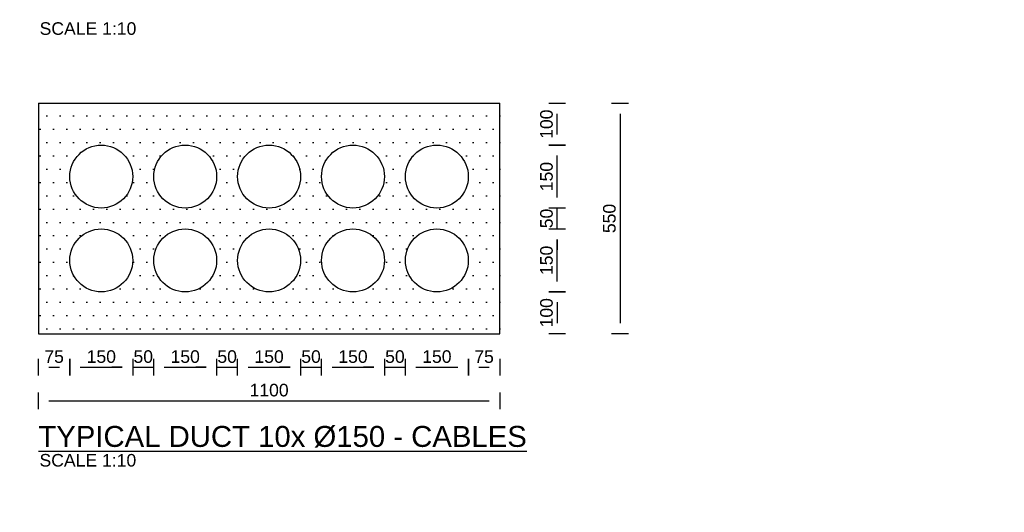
# Model space of a CAD drawing. Header units: metres. Extents: x -4024927 to 10167049, y -539908 to 13839353.
# Tile 51 of 211: x 1382391 to 1384738, y -164366 to -163190. Entities that reach past the tile are written whole.
import ezdxf

# ---------------------------------------------------------------- set-up
doc = ezdxf.new("R2010")
doc.units = ezdxf.units.M
doc.linetypes.add('CONTIUOUS', pattern=[0])
for name, color, linetype in [('C-ANNO-DIMS-NEWW', 2, 'Continuous'), ('C-DETL-DIMS', 2, 'Continuous'), ('C-UTIL-DUCT', 4, 'Continuous'), ('C-UTIL-PATT', 1, 'Continuous'), ('EL-AGLI-EQUP-PAPI-N-RefEdit0', 1, 'CONTIUOUS')]:
    doc.layers.add(name, color=color, linetype=linetype)
doc.styles.add('Arial', font='arial.ttf')
doc.styles.add('Foster01', font='arial.ttf')
doc.styles.get("Standard").update_dxf_attribs({"font": 'arial.ttf'})
doc.dimstyles.new('DS-10-25', dxfattribs={"dimscale": 10, "dimtxt": 2.5, "dimasz": 2.5, "dimexe": 0, "dimexo": 0, "dimgap": 1, "dimtad": 1, "dimdec": 0, "dimzin": 0, "dimtxsty": 'Standard', "dimblk1": 'DIMARROW', "dimblk2": 'DIMARROW', "dimsah": 1, "dimcen": -3, "dimse1": 1, "dimse2": 1, "dimclrd": 256, "dimclre": 256, "dimclrt": 256, "dimadec": 0, "dimazin": 0, "dimtfac": 1, "dimtdec": 0, "dimtix": 1, "dimtmove": 2, "dimatfit": 3, "dimfxl": 1, "dimtvp": 1.25, "dimarcsym": 0})

# ---------------------------------------------------------------- blocks, each defined once
blk = doc.blocks.new('DIMARROW')
blk.add_line((0, 0.8), (0, -0.8))
blk.add_lwpolyline([(0, 0, 0, 0.4, 0), (-1, 0, 0, 0, 0), (-0.965, 0, 0, 0, 0)], format="xyseb")
blk = doc.blocks.new('*D857')
at = {"layer": 'C-DETL-DIMS', "lineweight": -2, "transparency": 16777216}
blk.add_line((1383335.2, -164019.6), (1383435.2, -164019.6), dxfattribs=at)
at = {"layer": 'Defpoints', "color": 0, "transparency": 16777216}
for p in [(1383310.2, -164019.6), (1383460.2, -164019.6), (1383460.2, -164019.6)]:
    blk.add_point(p, dxfattribs=at)
at = {"layer": 'C-DETL-DIMS', "lineweight": -2, "transparency": 16777216, "xscale": 25, "yscale": 25, "zscale": 25, "rotation": 180}
blk.add_blockref('DIMARROW', (1383310.2, -164019.6), dxfattribs=at)
at = {"layer": 'C-DETL-DIMS', "lineweight": -2, "transparency": 16777216, "xscale": 25, "yscale": 25, "zscale": 25}
blk.add_blockref('DIMARROW', (1383460.2, -164019.6), dxfattribs=at)
at = {"layer": 'C-DETL-DIMS', "lineweight": -2, "transparency": 16777216, "insert": (1383385.2, -163994.3), "char_height": 30, "attachment_point": 5, "style": 'Arial'}
blk.add_mtext('150', dxfattribs=at)
blk = doc.blocks.new('*D858')
at = {"layer": 'C-DETL-DIMS', "lineweight": -2, "transparency": 16777216}
blk.add_line((1383135.2, -164019.6), (1383235.2, -164019.6), dxfattribs=at)
at = {"layer": 'Defpoints', "color": 0, "transparency": 16777216}
for p in [(1383110.2, -164019.6), (1383260.2, -164019.6), (1383260.2, -164019.6)]:
    blk.add_point(p, dxfattribs=at)
at = {"layer": 'C-DETL-DIMS', "lineweight": -2, "transparency": 16777216, "xscale": 25, "yscale": 25, "zscale": 25, "rotation": 180}
blk.add_blockref('DIMARROW', (1383110.2, -164019.6), dxfattribs=at)
at = {"layer": 'C-DETL-DIMS', "lineweight": -2, "transparency": 16777216, "xscale": 25, "yscale": 25, "zscale": 25}
blk.add_blockref('DIMARROW', (1383260.2, -164019.6), dxfattribs=at)
at = {"layer": 'C-DETL-DIMS', "lineweight": -2, "transparency": 16777216, "insert": (1383185.2, -163994.3), "char_height": 30, "attachment_point": 5, "style": 'Arial'}
blk.add_mtext('150', dxfattribs=at)
blk = doc.blocks.new('*D859')
at = {"layer": 'C-DETL-DIMS', "lineweight": -2, "transparency": 16777216}
blk.add_line((1382935.2, -164019.6), (1383035.2, -164019.6), dxfattribs=at)
at = {"layer": 'Defpoints', "color": 0, "transparency": 16777216}
for p in [(1382910.2, -164019.6), (1383060.2, -164019.6), (1383060.2, -164019.6)]:
    blk.add_point(p, dxfattribs=at)
at = {"layer": 'C-DETL-DIMS', "lineweight": -2, "transparency": 16777216, "xscale": 25, "yscale": 25, "zscale": 25, "rotation": 180}
blk.add_blockref('DIMARROW', (1382910.2, -164019.6), dxfattribs=at)
at = {"layer": 'C-DETL-DIMS', "lineweight": -2, "transparency": 16777216, "xscale": 25, "yscale": 25, "zscale": 25}
blk.add_blockref('DIMARROW', (1383060.2, -164019.6), dxfattribs=at)
at = {"layer": 'C-DETL-DIMS', "lineweight": -2, "transparency": 16777216, "insert": (1382985.2, -163994.3), "char_height": 30, "attachment_point": 5, "style": 'Arial'}
blk.add_mtext('150', dxfattribs=at)
blk = doc.blocks.new('*D860')
at = {"layer": 'C-DETL-DIMS', "lineweight": -2, "transparency": 16777216}
blk.add_line((1382735.2, -164019.6), (1382835.2, -164019.6), dxfattribs=at)
at = {"layer": 'Defpoints', "color": 0, "transparency": 16777216}
for p in [(1382710.2, -164019.6), (1382860.2, -164019.6), (1382860.2, -164019.6)]:
    blk.add_point(p, dxfattribs=at)
at = {"layer": 'C-DETL-DIMS', "lineweight": -2, "transparency": 16777216, "xscale": 25, "yscale": 25, "zscale": 25, "rotation": 180}
blk.add_blockref('DIMARROW', (1382710.2, -164019.6), dxfattribs=at)
at = {"layer": 'C-DETL-DIMS', "lineweight": -2, "transparency": 16777216, "xscale": 25, "yscale": 25, "zscale": 25}
blk.add_blockref('DIMARROW', (1382860.2, -164019.6), dxfattribs=at)
at = {"layer": 'C-DETL-DIMS', "lineweight": -2, "transparency": 16777216, "insert": (1382785.2, -163994.3), "char_height": 30, "attachment_point": 5, "style": 'Arial'}
blk.add_mtext('150', dxfattribs=at)
blk = doc.blocks.new('*D861')
at = {"layer": 'C-DETL-DIMS', "lineweight": -2, "transparency": 16777216}
blk.add_line((1382535.2, -164019.6), (1382635.2, -164019.6), dxfattribs=at)
at = {"layer": 'Defpoints', "color": 0, "transparency": 16777216}
for p in [(1382510.2, -164019.6), (1382660.2, -164019.6), (1382660.2, -164019.6)]:
    blk.add_point(p, dxfattribs=at)
at = {"layer": 'C-DETL-DIMS', "lineweight": -2, "transparency": 16777216, "xscale": 25, "yscale": 25, "zscale": 25, "rotation": 180}
blk.add_blockref('DIMARROW', (1382510.2, -164019.6), dxfattribs=at)
at = {"layer": 'C-DETL-DIMS', "lineweight": -2, "transparency": 16777216, "xscale": 25, "yscale": 25, "zscale": 25}
blk.add_blockref('DIMARROW', (1382660.2, -164019.6), dxfattribs=at)
at = {"layer": 'C-DETL-DIMS', "lineweight": -2, "transparency": 16777216, "insert": (1382585.2, -163994.3), "char_height": 30, "attachment_point": 5, "style": 'Arial'}
blk.add_mtext('150', dxfattribs=at)
blk = doc.blocks.new('*D862')
at = {"layer": 'C-DETL-DIMS', "lineweight": -2, "transparency": 16777216}
for p, q in [((1383235.2, -164019.6), (1383210.2, -164019.6)), ((1383260.2, -164019.6), (1383310.2, -164019.6)), ((1383335.2, -164019.6), (1383360.2, -164019.6))]:
    blk.add_line(p, q, dxfattribs=at)
at = {"layer": 'Defpoints', "color": 0, "transparency": 16777216}
for p in [(1383260.2, -164019.6), (1383310.2, -164019.6), (1383310.2, -164019.6)]:
    blk.add_point(p, dxfattribs=at)
at = {"layer": 'C-DETL-DIMS', "lineweight": -2, "transparency": 16777216, "xscale": 25, "yscale": 25, "zscale": 25}
blk.add_blockref('DIMARROW', (1383260.2, -164019.6), dxfattribs=at)
at = {"layer": 'C-DETL-DIMS', "lineweight": -2, "transparency": 16777216, "xscale": 25, "yscale": 25, "zscale": 25, "rotation": 180}
blk.add_blockref('DIMARROW', (1383310.2, -164019.6), dxfattribs=at)
at = {"layer": 'C-DETL-DIMS', "lineweight": -2, "transparency": 16777216, "insert": (1383285.2, -163994.3), "char_height": 30, "attachment_point": 5, "style": 'Arial'}
blk.add_mtext('50', dxfattribs=at)
blk = doc.blocks.new('*D863')
at = {"layer": 'C-DETL-DIMS', "lineweight": -2, "transparency": 16777216}
for p, q in [((1383035.2, -164019.6), (1383010.2, -164019.6)), ((1383060.2, -164019.6), (1383110.2, -164019.6)), ((1383135.2, -164019.6), (1383160.2, -164019.6))]:
    blk.add_line(p, q, dxfattribs=at)
at = {"layer": 'Defpoints', "color": 0, "transparency": 16777216}
for p in [(1383060.2, -164019.6), (1383110.2, -164019.6), (1383110.2, -164019.6)]:
    blk.add_point(p, dxfattribs=at)
at = {"layer": 'C-DETL-DIMS', "lineweight": -2, "transparency": 16777216, "xscale": 25, "yscale": 25, "zscale": 25}
blk.add_blockref('DIMARROW', (1383060.2, -164019.6), dxfattribs=at)
at = {"layer": 'C-DETL-DIMS', "lineweight": -2, "transparency": 16777216, "xscale": 25, "yscale": 25, "zscale": 25, "rotation": 180}
blk.add_blockref('DIMARROW', (1383110.2, -164019.6), dxfattribs=at)
at = {"layer": 'C-DETL-DIMS', "lineweight": -2, "transparency": 16777216, "insert": (1383085.2, -163994.3), "char_height": 30, "attachment_point": 5, "style": 'Arial'}
blk.add_mtext('50', dxfattribs=at)
blk = doc.blocks.new('*D864')
at = {"layer": 'C-DETL-DIMS', "lineweight": -2, "transparency": 16777216}
for p, q in [((1382835.2, -164019.6), (1382810.2, -164019.6)), ((1382860.2, -164019.6), (1382910.2, -164019.6)), ((1382935.2, -164019.6), (1382960.2, -164019.6))]:
    blk.add_line(p, q, dxfattribs=at)
at = {"layer": 'Defpoints', "color": 0, "transparency": 16777216}
for p in [(1382860.2, -164019.6), (1382910.2, -164019.6), (1382910.2, -164019.6)]:
    blk.add_point(p, dxfattribs=at)
at = {"layer": 'C-DETL-DIMS', "lineweight": -2, "transparency": 16777216, "xscale": 25, "yscale": 25, "zscale": 25}
blk.add_blockref('DIMARROW', (1382860.2, -164019.6), dxfattribs=at)
at = {"layer": 'C-DETL-DIMS', "lineweight": -2, "transparency": 16777216, "xscale": 25, "yscale": 25, "zscale": 25, "rotation": 180}
blk.add_blockref('DIMARROW', (1382910.2, -164019.6), dxfattribs=at)
at = {"layer": 'C-DETL-DIMS', "lineweight": -2, "transparency": 16777216, "insert": (1382885.2, -163994.3), "char_height": 30, "attachment_point": 5, "style": 'Arial'}
blk.add_mtext('50', dxfattribs=at)
blk = doc.blocks.new('*D865')
at = {"layer": 'C-DETL-DIMS', "lineweight": -2, "transparency": 16777216}
for p, q in [((1382635.2, -164019.6), (1382610.2, -164019.6)), ((1382660.2, -164019.6), (1382710.2, -164019.6)), ((1382735.2, -164019.6), (1382760.2, -164019.6))]:
    blk.add_line(p, q, dxfattribs=at)
at = {"layer": 'Defpoints', "color": 0, "transparency": 16777216}
for p in [(1382660.2, -164019.6), (1382710.2, -164019.6), (1382710.2, -164019.6)]:
    blk.add_point(p, dxfattribs=at)
at = {"layer": 'C-DETL-DIMS', "lineweight": -2, "transparency": 16777216, "xscale": 25, "yscale": 25, "zscale": 25}
blk.add_blockref('DIMARROW', (1382660.2, -164019.6), dxfattribs=at)
at = {"layer": 'C-DETL-DIMS', "lineweight": -2, "transparency": 16777216, "xscale": 25, "yscale": 25, "zscale": 25, "rotation": 180}
blk.add_blockref('DIMARROW', (1382710.2, -164019.6), dxfattribs=at)
at = {"layer": 'C-DETL-DIMS', "lineweight": -2, "transparency": 16777216, "insert": (1382685.2, -163994.3), "char_height": 30, "attachment_point": 5, "style": 'Arial'}
blk.add_mtext('50', dxfattribs=at)
blk = doc.blocks.new('*D866')
at = {"layer": 'C-DETL-DIMS', "lineweight": -2, "transparency": 16777216}
blk.add_line((1383485.2, -164019.6), (1383510.2, -164019.6), dxfattribs=at)
at = {"layer": 'Defpoints', "color": 0, "transparency": 16777216}
for p in [(1383460.2, -164027.4), (1383535.2, -164019.6), (1383535.2, -164019.6)]:
    blk.add_point(p, dxfattribs=at)
at = {"layer": 'C-DETL-DIMS', "lineweight": -2, "transparency": 16777216, "xscale": 25, "yscale": 25, "zscale": 25, "rotation": 180}
blk.add_blockref('DIMARROW', (1383460.2, -164019.6), dxfattribs=at)
at = {"layer": 'C-DETL-DIMS', "lineweight": -2, "transparency": 16777216, "xscale": 25, "yscale": 25, "zscale": 25}
blk.add_blockref('DIMARROW', (1383535.2, -164019.6), dxfattribs=at)
at = {"layer": 'C-DETL-DIMS', "lineweight": -2, "transparency": 16777216, "insert": (1383497.7, -163994.4), "char_height": 30, "attachment_point": 5, "style": 'Arial'}
blk.add_mtext('75', dxfattribs=at)
blk = doc.blocks.new('*D867')
at = {"layer": 'C-DETL-DIMS', "lineweight": -2, "transparency": 16777216}
blk.add_line((1382460.2, -164019.6), (1382485.2, -164019.6), dxfattribs=at)
at = {"layer": 'Defpoints', "color": 0, "transparency": 16777216}
for p in [(1382435.2, -164027.4), (1382510.2, -164019.6), (1382510.2, -164019.6)]:
    blk.add_point(p, dxfattribs=at)
at = {"layer": 'C-DETL-DIMS', "lineweight": -2, "transparency": 16777216, "xscale": 25, "yscale": 25, "zscale": 25, "rotation": 180}
blk.add_blockref('DIMARROW', (1382435.2, -164019.6), dxfattribs=at)
at = {"layer": 'C-DETL-DIMS', "lineweight": -2, "transparency": 16777216, "xscale": 25, "yscale": 25, "zscale": 25}
blk.add_blockref('DIMARROW', (1382510.2, -164019.6), dxfattribs=at)
at = {"layer": 'C-DETL-DIMS', "lineweight": -2, "transparency": 16777216, "insert": (1382472.7, -163994.4), "char_height": 30, "attachment_point": 5, "style": 'Arial'}
blk.add_mtext('75', dxfattribs=at)
blk = doc.blocks.new('*D868')
at = {"layer": 'C-DETL-DIMS', "lineweight": -2, "transparency": 16777216}
blk.add_line((1382460.2, -164099.6), (1383510.2, -164099.6), dxfattribs=at)
at = {"layer": 'Defpoints', "color": 0, "transparency": 16777216}
for p in [(1382435.2, -164099.6), (1383535.2, -164099.6), (1383535.2, -164217.5)]:
    blk.add_point(p, dxfattribs=at)
at = {"layer": 'C-DETL-DIMS', "lineweight": -2, "transparency": 16777216, "xscale": 25, "yscale": 25, "zscale": 25, "rotation": 180}
blk.add_blockref('DIMARROW', (1382435.2, -164099.6), dxfattribs=at)
at = {"layer": 'C-DETL-DIMS', "lineweight": -2, "transparency": 16777216, "xscale": 25, "yscale": 25, "zscale": 25}
blk.add_blockref('DIMARROW', (1383535.2, -164099.6), dxfattribs=at)
at = {"layer": 'C-DETL-DIMS', "lineweight": -2, "transparency": 16777216, "insert": (1382985.2, -164074.3), "char_height": 30, "attachment_point": 5, "style": 'Arial'}
blk.add_mtext('1100', dxfattribs=at)
blk = doc.blocks.new('*D869')
at = {"layer": 'C-DETL-DIMS', "lineweight": -2, "transparency": 16777216}
blk.add_line((1383821.9, -163414.6), (1383821.9, -163914.6), dxfattribs=at)
at = {"layer": 'Defpoints', "color": 0, "transparency": 16777216}
for p in [(1383543.1, -163389.6), (1383543.1, -163939.6), (1383821.9, -163939.6)]:
    blk.add_point(p, dxfattribs=at)
at = {"layer": 'C-DETL-DIMS', "lineweight": -2, "transparency": 16777216, "xscale": 25, "yscale": 25, "zscale": 25}
for p, rotation in [((1383821.9, -163389.6), 90), ((1383821.9, -163939.6), 270)]:
    blk.add_blockref('DIMARROW', p, dxfattribs=dict(at, rotation=rotation))
at = {"layer": 'C-DETL-DIMS', "lineweight": -2, "transparency": 16777216, "insert": (1383796.6, -163664.6), "char_height": 30, "attachment_point": 5, "rotation": 90, "style": 'Arial'}
blk.add_mtext('550', dxfattribs=at)
blk = doc.blocks.new('*D870')
at = {"layer": 'C-DETL-DIMS', "lineweight": -2, "transparency": 16777216}
blk.add_line((1383671.9, -163864.6), (1383671.9, -163914.6), dxfattribs=at)
at = {"layer": 'Defpoints', "color": 0, "transparency": 16777216}
for p in [(1383369.9, -163839.6), (1383369.9, -163939.6), (1383671.9, -163939.6)]:
    blk.add_point(p, dxfattribs=at)
at = {"layer": 'C-DETL-DIMS', "lineweight": -2, "transparency": 16777216, "xscale": 25, "yscale": 25, "zscale": 25}
for p, rotation in [((1383671.9, -163839.6), 90), ((1383671.9, -163939.6), 270)]:
    blk.add_blockref('DIMARROW', p, dxfattribs=dict(at, rotation=rotation))
at = {"layer": 'C-DETL-DIMS', "lineweight": -2, "transparency": 16777216, "insert": (1383646.6, -163889.6), "char_height": 30, "attachment_point": 5, "rotation": 90, "style": 'Arial'}
blk.add_mtext('100', dxfattribs=at)
blk = doc.blocks.new('*D871')
at = {"layer": 'C-DETL-DIMS', "lineweight": -2, "transparency": 16777216}
blk.add_line((1383671.9, -163614.6), (1383671.9, -163514.6), dxfattribs=at)
at = {"layer": 'Defpoints', "color": 0, "transparency": 16777216}
for p in [(1383369.9, -163489.6), (1383671.9, -163489.6), (1383369.9, -163639.6)]:
    blk.add_point(p, dxfattribs=at)
at = {"layer": 'C-DETL-DIMS', "lineweight": -2, "transparency": 16777216, "xscale": 25, "yscale": 25, "zscale": 25}
for p, rotation in [((1383671.9, -163489.6), 90), ((1383671.9, -163639.6), 270)]:
    blk.add_blockref('DIMARROW', p, dxfattribs=dict(at, rotation=rotation))
at = {"layer": 'C-DETL-DIMS', "lineweight": -2, "transparency": 16777216, "insert": (1383646.6, -163564.6), "char_height": 30, "attachment_point": 5, "rotation": 90, "style": 'Arial'}
blk.add_mtext('150', dxfattribs=at)
blk = doc.blocks.new('*D872')
at = {"layer": 'C-DETL-DIMS', "lineweight": -2, "transparency": 16777216}
for p, q in [((1383671.9, -163614.6), (1383671.9, -163589.6)), ((1383671.9, -163689.6), (1383671.9, -163639.6)), ((1383671.9, -163714.6), (1383671.9, -163739.6))]:
    blk.add_line(p, q, dxfattribs=at)
at = {"layer": 'Defpoints', "color": 0, "transparency": 16777216}
for p in [(1383369.9, -163639.6), (1383671.9, -163639.6), (1383369.9, -163689.6)]:
    blk.add_point(p, dxfattribs=at)
at = {"layer": 'C-DETL-DIMS', "lineweight": -2, "transparency": 16777216, "xscale": 25, "yscale": 25, "zscale": 25}
for p, rotation in [((1383671.9, -163639.6), 270), ((1383671.9, -163689.6), 90)]:
    blk.add_blockref('DIMARROW', p, dxfattribs=dict(at, rotation=rotation))
at = {"layer": 'C-DETL-DIMS', "lineweight": -2, "transparency": 16777216, "insert": (1383646.6, -163664.6), "char_height": 30, "attachment_point": 5, "rotation": 90, "style": 'Arial'}
blk.add_mtext('50', dxfattribs=at)
blk = doc.blocks.new('*D873')
at = {"layer": 'C-DETL-DIMS', "lineweight": -2, "transparency": 16777216}
blk.add_line((1383671.9, -163814.6), (1383671.9, -163714.6), dxfattribs=at)
at = {"layer": 'Defpoints', "color": 0, "transparency": 16777216}
for p in [(1383369.9, -163689.6), (1383671.9, -163689.6), (1383369.9, -163839.6)]:
    blk.add_point(p, dxfattribs=at)
at = {"layer": 'C-DETL-DIMS', "lineweight": -2, "transparency": 16777216, "xscale": 25, "yscale": 25, "zscale": 25}
for p, rotation in [((1383671.9, -163689.6), 90), ((1383671.9, -163839.6), 270)]:
    blk.add_blockref('DIMARROW', p, dxfattribs=dict(at, rotation=rotation))
at = {"layer": 'C-DETL-DIMS', "lineweight": -2, "transparency": 16777216, "insert": (1383646.6, -163764.6), "char_height": 30, "attachment_point": 5, "rotation": 90, "style": 'Arial'}
blk.add_mtext('150', dxfattribs=at)
blk = doc.blocks.new('*D874')
at = {"layer": 'C-DETL-DIMS', "lineweight": -2, "transparency": 16777216}
blk.add_line((1383671.9, -163464.6), (1383671.9, -163414.6), dxfattribs=at)
at = {"layer": 'Defpoints', "color": 0, "transparency": 16777216}
for p in [(1383369.9, -163389.6), (1383671.9, -163389.6), (1383369.9, -163489.6)]:
    blk.add_point(p, dxfattribs=at)
at = {"layer": 'C-DETL-DIMS', "lineweight": -2, "transparency": 16777216, "xscale": 25, "yscale": 25, "zscale": 25}
for p, rotation in [((1383671.9, -163389.6), 90), ((1383671.9, -163489.6), 270)]:
    blk.add_blockref('DIMARROW', p, dxfattribs=dict(at, rotation=rotation))
at = {"layer": 'C-DETL-DIMS', "lineweight": -2, "transparency": 16777216, "insert": (1383646.6, -163439.6), "char_height": 30, "attachment_point": 5, "rotation": 90, "style": 'Arial'}
blk.add_mtext('100', dxfattribs=at)

msp = doc.modelspace()

# ---------------------------------------------------------------- hatches: boundary and pattern name
at = {"layer": 'C-UTIL-PATT', "lineweight": -2}
h = msp.add_hatch(dxfattribs=at)
h.set_pattern_fill('DOTS', color=256, scale=20, style=0)
h.set_pattern_definition([(0, (1378836.04, -161133.833), (15.875, 31.75), [0, -31.75])])
edge = h.paths.add_edge_path(flags=16)
edge.add_arc((1383385.17, -163764.62), 75, 0, 360)
edge = h.paths.add_edge_path(flags=16)
edge.add_arc((1383385.17, -163564.62), 75, 0, 360)
edge = h.paths.add_edge_path(flags=16)
edge.add_arc((1383185.17, -163564.62), 75, 0, 360)
edge = h.paths.add_edge_path(flags=16)
edge.add_arc((1383185.17, -163764.62), 75, 0, 360)
edge = h.paths.add_edge_path(flags=16)
edge.add_arc((1382985.17, -163764.62), 75, 0, 360)
edge = h.paths.add_edge_path(flags=16)
edge.add_arc((1382985.17, -163564.62), 75, 0, 360)
edge = h.paths.add_edge_path(flags=16)
edge.add_arc((1382785.17, -163564.62), 75, 0, 360)
edge = h.paths.add_edge_path(flags=16)
edge.add_arc((1382585.17, -163564.62), 75, 0, 360)
edge = h.paths.add_edge_path(flags=16)
edge.add_arc((1382585.17, -163764.62), 75, 0, 360)
edge = h.paths.add_edge_path(flags=16)
edge.add_arc((1382785.17, -163764.62), 75, 0, 360)
h.paths.add_polyline_path([(1383535.17, -163939.62), (1383535.17, -163389.62), (1382435.17, -163389.62), (1382435.17, -163939.62)])

# ---------------------------------------------------------------- linework, layer by layer
at = {"layer": 'C-UTIL-DUCT'}
for p, q in [((1382435.17, -163389.62), (1382435.17, -163939.62)), ((1382435.17, -163389.62), (1383535.17, -163389.62)), ((1383535.17, -163939.62), (1383535.17, -163389.62)), ((1382435.17, -163939.62), (1383535.17, -163939.62))]:
    msp.add_line(p, q, dxfattribs=at)
for centre in [(1382585.17, -163564.62), (1382785.17, -163564.62), (1382985.17, -163564.62), (1383185.17, -163564.62), (1383385.17, -163564.62), (1382585.17, -163764.62), (1382785.17, -163764.62), (1382985.17, -163764.62), (1383185.17, -163764.62), (1383385.17, -163764.62)]:
    msp.add_circle(centre, 75, dxfattribs=at)
at = {"layer": 'EL-AGLI-EQUP-PAPI-N-RefEdit0'}
msp.add_arc((3071061.1, 6743365.78), 7095987.63, 260.537675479, 260.537675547, dxfattribs=at)

# ---------------------------------------------------------------- texts
at = {"layer": 'C-ANNO-DIMS-NEWW', "style": 'Foster01'}
msp.add_text('%%UTYPICAL DUCT 10x %%C150 - CABLES', height=50, rotation=0, dxfattribs=at).set_placement((1382435.17, -164209.62))
at = {"layer": 'C-ANNO-DIMS-NEWW', "char_height": 30, "width": 519.3501, "attachment_point": 1, "rotation": 0, "style": 'Foster01'}
for insert in [(1382438.15, -163196.41), (1382437.88, -164226.52)]:
    msp.add_mtext('SCALE 1:10', dxfattribs=dict(at, insert=insert))

# ---------------------------------------------------------------- dimensions: what is measured, and where the dimension line sits
at = {"layer": 'C-DETL-DIMS', "lineweight": -2}
for base, p1, p2, picture, middle in [((1383671.87, -163389.62), (1383369.88, -163489.62), (1383369.88, -163389.62), '*D874', (1383646.56, -163439.62)), ((1383821.87, -163939.62), (1383543.05, -163389.62), (1383543.05, -163939.62), '*D869', (1383796.56, -163664.62)), ((1383671.87, -163489.62), (1383369.88, -163639.62), (1383369.88, -163489.62), '*D871', (1383646.56, -163564.62)), ((1383671.87, -163639.62), (1383369.88, -163689.62), (1383369.88, -163639.62), '*D872', (1383646.56, -163664.62)), ((1383671.87, -163689.62), (1383369.88, -163839.62), (1383369.88, -163689.62), '*D873', (1383646.56, -163764.62)), ((1383671.87, -163939.62), (1383369.88, -163839.62), (1383369.88, -163939.62), '*D870', (1383646.56, -163889.62))]:
    dim = msp.add_linear_dim(base=base, p1=p1, p2=p2, angle=90, dimstyle='DS-10-25', override={"dimtxt": 3, "dimtxsty": 'Arial'}, dxfattribs=at)
    dim.commit()
    dim.dimension.update_dxf_attribs({"geometry": picture, "text_midpoint": middle})
for base, p1, p2, picture, middle in [((1382510.17, -164019.62), (1382435.17, -164027.43), (1382510.17, -164019.62), '*D867', (1382472.67, -163994.36)), ((1382660.17, -164019.62), (1382510.17, -164019.62), (1382660.17, -164019.62), '*D861', (1382585.17, -163994.3)), ((1382710.17, -164019.62), (1382660.17, -164019.62), (1382710.17, -164019.62), '*D865', (1382685.17, -163994.3)), ((1382860.17, -164019.62), (1382710.17, -164019.62), (1382860.17, -164019.62), '*D860', (1382785.17, -163994.3)), ((1382910.17, -164019.62), (1382860.17, -164019.62), (1382910.17, -164019.62), '*D864', (1382885.17, -163994.3)), ((1383060.17, -164019.62), (1382910.17, -164019.62), (1383060.17, -164019.62), '*D859', (1382985.17, -163994.3)), ((1383110.17, -164019.62), (1383060.17, -164019.62), (1383110.17, -164019.62), '*D863', (1383085.17, -163994.3)), ((1383260.17, -164019.62), (1383110.17, -164019.62), (1383260.17, -164019.62), '*D858', (1383185.17, -163994.3)), ((1383310.17, -164019.62), (1383260.17, -164019.62), (1383310.17, -164019.62), '*D862', (1383285.17, -163994.3)), ((1383460.17, -164019.62), (1383310.17, -164019.62), (1383460.17, -164019.62), '*D857', (1383385.17, -163994.3)), ((1383535.17, -164019.62), (1383460.17, -164027.43), (1383535.17, -164019.62), '*D866', (1383497.67, -163994.36)), ((1383535.17, -164099.62), (1382435.17, -164099.62), (1383535.17, -164217.51), '*D868', (1382985.17, -164074.3))]:
    dim = msp.add_linear_dim(base=base, p1=p1, p2=p2, dimstyle='DS-10-25', override={"dimtxt": 3, "dimtxsty": 'Arial'}, dxfattribs=at)
    dim.commit()
    dim.dimension.update_dxf_attribs({"geometry": picture, "text_midpoint": middle})

doc.saveas('drawing.dxf')
